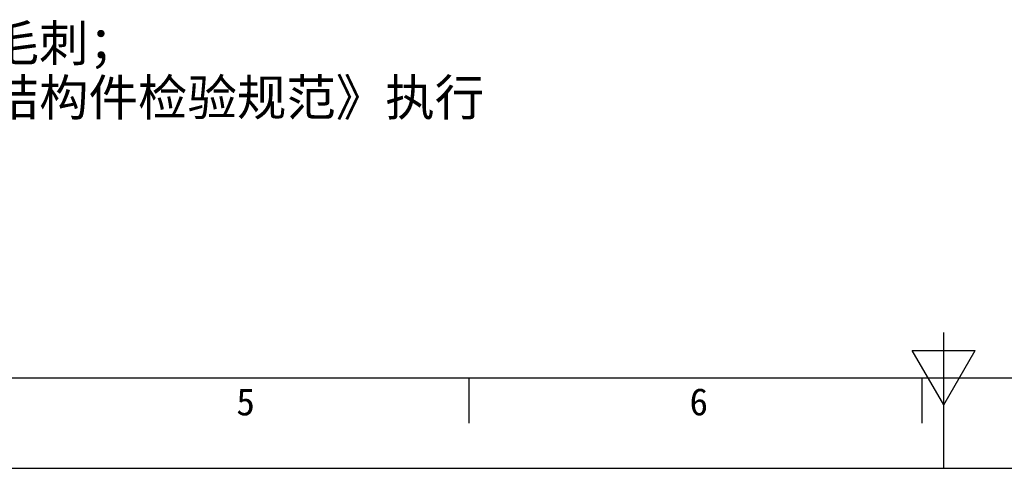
# Model space of a CAD drawing. Header units: millimetres. Extents: x 818 to 1412, y 141 to 561.
# Tile 3 of 86: x 1014 to 1122, y 141 to 190. Entities that reach past the tile are written whole.
import ezdxf

# ---------------------------------------------------------------- set-up
doc = ezdxf.new("R2010")
doc.units = ezdxf.units.MM
doc.header["$LTSCALE"] = 61.468
doc.layers.get('0').update_dxf_attribs({"linetype": 'CONTINUOUS'})
doc.layers.add('50_ALL_DETAILS', color=7, linetype='CONTINUOUS')
doc.styles.add('TEXTSTYLE_2', font='simfang.ttf')
doc.styles.add('TEXTSTYLE_6', font='simfang.ttf')

msp = doc.modelspace()

# ---------------------------------------------------------------- linework, layer by layer
at = {"color": 7}
for p, q in [((1115.4847, 140.8556), (1115.4847, 155.8556)), ((1112.0206, 153.8556), (1118.9488, 153.8556)), ((1115.4847, 147.8556), (1112.0206, 153.8556)), ((1115.4847, 147.8556), (1118.9488, 153.8556)), ((843.4847, 150.8556), (1402.4847, 150.8556)), ((1063.122, 145.8557), (1063.122, 150.8556)), ((1113.122, 145.8557), (1113.122, 150.8556)), ((818.4847, 140.8556), (1412.4847, 140.8556))]:
    msp.add_line(p, q, dxfattribs=at)

# ---------------------------------------------------------------- texts
at = {"color": 3, "style": 'TEXTSTYLE_2'}
for s, p in [('5', (1037.441, 146.7027)), ('6', (1087.441, 146.7027))]:
    msp.add_text(s, height=3, dxfattribs=at).set_placement(p)
at = {"layer": '50_ALL_DETAILS', "color": 3, "style": 'TEXTSTYLE_6'}
for s, p in [('1、表面无划伤，碰伤，去除飞边、毛刺；', (925.6604, 185.7873)), ('2、外观检验按照《机器视觉机箱类结构件检验规范》执行', (925.6604, 179.7873))]:
    msp.add_text(s, height=4, dxfattribs=at).set_placement(p)

doc.saveas('drawing.dxf')
